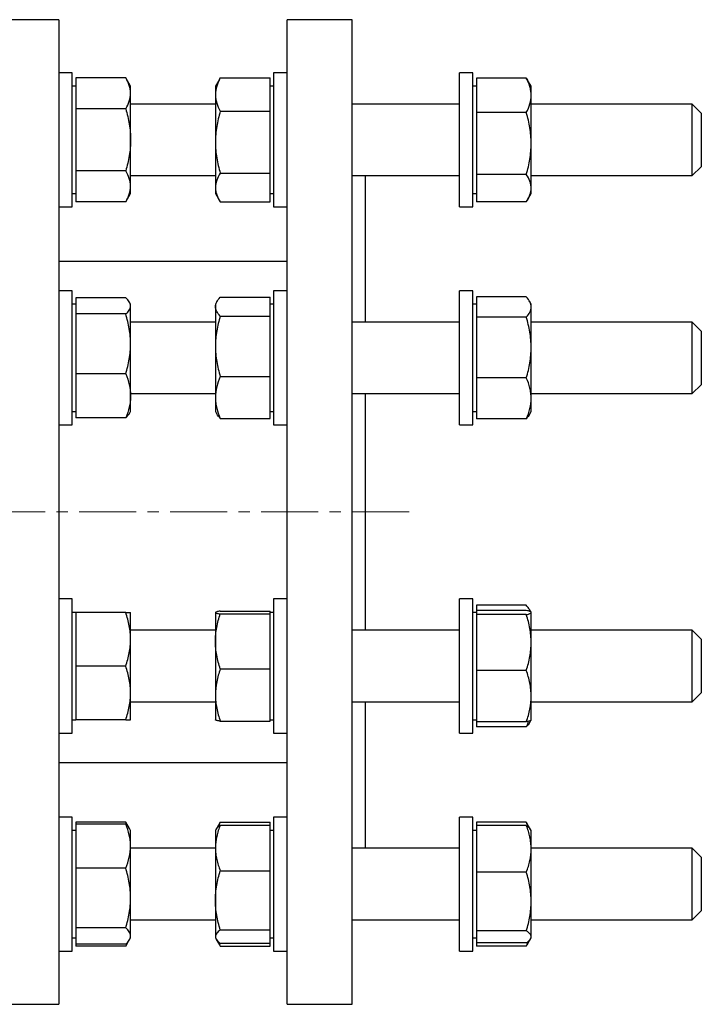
# Model space of a CAD drawing. Header units: millimetres. Extents: x 45 to 690, y 49 to 695.
# Tile 5 of 5: x 538 to 690, y 467 to 687. Entities that reach past the tile are written whole.
import ezdxf

# ---------------------------------------------------------------- set-up
doc = ezdxf.new("R2010")
doc.units = ezdxf.units.MM
doc.linetypes.add('CENTERX2', pattern=[20.32, 12.7, -2.54, 2.54, -2.54])
doc.layers.add('FORMAT', color=7, linetype='Continuous')

msp = doc.modelspace()

# ---------------------------------------------------------------- linework, layer by layer
at = {"color": 7, "linetype": 'Continuous', "lineweight": 25}
for p, q in [((546.89, 687.04), (534.89, 687.04)), ((546.89, 687.04), (546.89, 467.04)), ((612.35, 687.04), (597.85, 687.04)), ((597.85, 577.04), (597.85, 687.04)), ((612.35, 577.04), (612.35, 687.04)), ((549.89, 675.19), (546.89, 675.19)), ((549.89, 645.19), (549.89, 675.19)), ((550.69, 674.04), (550.69, 670.58)), ((561.82, 674.04), (550.69, 674.04)), ((562.89, 672.19), (561.82, 674.04)), ((582.73, 673.71), (581.85, 672.19)), ((582.74, 673.71), (582.93, 674.03)), ((582.93, 674.03), (594.05, 674.03)), ((594.05, 670.3), (594.05, 674.03)), ((597.85, 675.19), (594.85, 675.19)), ((594.85, 675.19), (594.85, 659.39)), ((639.35, 675.19), (636.35, 675.19)), ((636.35, 645.19), (636.35, 675.19)), ((639.35, 645.19), (639.35, 675.19)), ((640.15, 674.01), (640.15, 670.15)), ((651.28, 674.01), (640.15, 674.01)), ((651.28, 674.01), (651.56, 673.55)), ((652.35, 672.19), (651.56, 673.55)), ((550.69, 672.19), (549.89, 672.19)), ((562.89, 670.58), (562.89, 672.19)), ((581.85, 672.19), (581.85, 670.3)), ((594.85, 672.19), (594.05, 672.19)), ((640.15, 672.19), (639.35, 672.19)), ((652.35, 670.15), (652.35, 672.19)), ((550.69, 670.58), (550.69, 667.12)), ((562.89, 660.19), (562.89, 670.58)), ((581.85, 670.3), (581.85, 659.66)), ((594.05, 666.58), (594.05, 670.3)), ((640.15, 670.15), (640.15, 666.29)), ((652.35, 659.38), (652.35, 670.15)), ((561.82, 667.12), (550.69, 667.12)), ((550.69, 667.12), (550.69, 660.19)), ((581.85, 668.19), (562.89, 668.19)), ((636.35, 668.19), (612.35, 668.19)), ((688.35, 668.19), (652.35, 668.19)), ((690.35, 666.19), (688.35, 668.19)), ((688.35, 654.93), (688.35, 668.19)), ((582.93, 666.58), (594.05, 666.58)), ((594.05, 659.66), (594.05, 666.58)), ((640.15, 666.29), (640.15, 659.38)), ((651.28, 666.29), (640.15, 666.29)), ((690.35, 666.19), (690.35, 656.24)), ((550.69, 660.19), (550.69, 653.26)), ((562.89, 649.8), (562.89, 660.19)), ((581.85, 659.66), (581.85, 649.54)), ((594.05, 652.74), (594.05, 659.66)), ((594.85, 659.39), (594.85, 645.19)), ((640.15, 659.38), (640.15, 652.46)), ((652.35, 649.41), (652.35, 659.38)), ((690.35, 656.24), (690.35, 654.19)), ((688.35, 652.19), (688.35, 654.93)), ((688.35, 652.19), (690.35, 654.19)), ((561.82, 653.26), (550.69, 653.26)), ((550.69, 653.26), (550.69, 649.8)), ((562.89, 652.19), (581.85, 652.19)), ((582.93, 652.74), (594.05, 652.74)), ((594.05, 649.54), (594.05, 652.74)), ((612.35, 652.19), (636.35, 652.19)), ((615.35, 619.48), (615.35, 652.19)), ((651.28, 652.46), (640.15, 652.46)), ((640.15, 652.46), (640.15, 649.41)), ((652.35, 652.19), (688.35, 652.19)), ((550.69, 649.8), (550.69, 646.33)), ((562.89, 648.19), (562.89, 649.8)), ((581.85, 649.54), (581.85, 648.19)), ((594.05, 646.34), (594.05, 649.54)), ((640.15, 649.41), (640.15, 646.36)), ((652.35, 648.19), (652.35, 649.41)), ((549.89, 648.19), (550.69, 648.19)), ((561.82, 646.33), (562.89, 648.19)), ((581.85, 648.19), (582.73, 646.66)), ((594.05, 648.19), (594.85, 648.19)), ((639.35, 648.19), (640.15, 648.19)), ((651.56, 646.82), (652.35, 648.19)), ((546.89, 645.19), (549.89, 645.19)), ((561.82, 646.33), (550.69, 646.33)), ((582.93, 646.34), (594.05, 646.34)), ((594.85, 645.19), (597.85, 645.19)), ((636.35, 645.19), (639.35, 645.19)), ((651.28, 646.36), (640.15, 646.36)), ((597.85, 633.04), (546.89, 633.04)), ((549.89, 626.48), (546.89, 626.48)), ((549.89, 596.48), (549.89, 626.48)), ((550.69, 624.86), (550.69, 623.07)), ((561.82, 624.86), (550.69, 624.86)), ((582.93, 625.01), (594.05, 625.01)), ((594.05, 622.92), (594.05, 625.01)), ((597.85, 626.48), (594.85, 626.48)), ((594.85, 626.48), (594.85, 600.33)), ((639.35, 626.48), (636.35, 626.48)), ((636.35, 596.48), (636.35, 626.48)), ((639.35, 596.48), (639.35, 626.48)), ((640.15, 625.08), (640.15, 622.83)), ((651.28, 625.08), (640.15, 625.08)), ((550.69, 623.48), (549.89, 623.48)), ((550.69, 623.07), (550.69, 621.28)), ((562.89, 623.48), (562.64, 623.91)), ((562.89, 623.07), (562.89, 623.48)), ((562.89, 614.59), (562.89, 623.07)), ((582.19, 624.07), (581.85, 623.48)), ((581.85, 623.48), (581.85, 622.92)), ((581.85, 622.92), (581.85, 614.07)), ((594.85, 623.48), (594.05, 623.48)), ((594.05, 620.83), (594.05, 622.92)), ((640.15, 623.48), (639.35, 623.48)), ((640.15, 622.83), (640.15, 620.59)), ((652.35, 623.48), (651.96, 624.16)), ((652.35, 622.83), (652.35, 623.48)), ((652.35, 613.79), (652.35, 622.83)), ((550.69, 621.28), (550.69, 614.59)), ((561.82, 621.28), (550.69, 621.28)), ((582.93, 620.83), (594.05, 620.83)), ((594.05, 614.07), (594.05, 620.83)), ((640.15, 620.59), (640.15, 613.79)), ((651.28, 620.59), (640.15, 620.59)), ((581.85, 619.48), (562.89, 619.48)), ((636.35, 619.48), (612.35, 619.48)), ((688.35, 619.48), (652.35, 619.48)), ((690.35, 617.48), (688.35, 619.48)), ((688.35, 603.5), (688.35, 619.48)), ((690.35, 617.48), (690.35, 605.49)), ((550.69, 614.59), (550.69, 607.89)), ((562.89, 602.99), (562.89, 614.59)), ((581.85, 614.07), (581.85, 602.63)), ((594.05, 607.3), (594.05, 614.07)), ((640.15, 613.79), (640.15, 607)), ((652.35, 602.44), (652.35, 613.79)), ((561.82, 607.89), (550.69, 607.89)), ((550.69, 607.89), (550.69, 602.99)), ((582.93, 607.3), (594.05, 607.3)), ((594.05, 602.63), (594.05, 607.3)), ((651.28, 607), (640.15, 607)), ((640.15, 607), (640.15, 602.44)), ((688.35, 603.48), (690.35, 605.48)), ((690.35, 605.49), (690.35, 605.48)), ((550.69, 602.99), (550.69, 598.1)), ((562.89, 603.48), (581.85, 603.48)), ((562.89, 599.48), (562.89, 602.99)), ((612.35, 603.48), (636.35, 603.48)), ((615.35, 577.04), (615.35, 603.48)), ((652.35, 603.48), (688.35, 603.48)), ((688.35, 603.48), (688.35, 603.5)), ((581.85, 602.63), (581.85, 599.48)), ((594.05, 597.95), (594.05, 602.63)), ((640.15, 602.44), (640.15, 597.88)), ((652.35, 599.48), (652.35, 602.44)), ((549.89, 599.48), (550.69, 599.48)), ((562.64, 599.05), (562.89, 599.48)), ((581.85, 599.48), (582.19, 598.89)), ((594.05, 599.48), (594.85, 599.48)), ((594.85, 600.33), (594.85, 596.48)), ((639.35, 599.48), (640.15, 599.48)), ((651.96, 598.8), (652.35, 599.48)), ((546.89, 596.48), (549.89, 596.48)), ((561.82, 598.1), (550.69, 598.1)), ((582.93, 597.95), (594.05, 597.95)), ((594.85, 596.48), (597.85, 596.48)), ((636.35, 596.48), (639.35, 596.48)), ((651.28, 597.88), (640.15, 597.88)), ((597.85, 467.04), (597.85, 577.04)), ((612.35, 467.04), (612.35, 577.04)), ((615.35, 550.6), (615.35, 577.04)), ((549.89, 557.6), (546.89, 557.6)), ((549.89, 527.6), (549.89, 557.6)), ((597.85, 557.6), (594.85, 557.6)), ((594.85, 557.6), (594.85, 527.6)), ((639.35, 557.6), (636.35, 557.6)), ((636.35, 527.6), (636.35, 557.6)), ((639.35, 527.6), (639.35, 557.6)), ((550.69, 554.6), (549.89, 554.6)), ((550.69, 554.6), (550.69, 548.6)), ((561.82, 554.6), (550.69, 554.6)), ((562.89, 548.6), (562.89, 554.6)), ((581.86, 554.61), (581.85, 554.6)), ((581.85, 554.6), (581.85, 554.59)), ((581.85, 554.59), (581.85, 548.13)), ((582.93, 554.89), (594.05, 554.89)), ((594.05, 554.59), (594.05, 554.89)), ((594.85, 554.6), (594.05, 554.6)), ((594.05, 554.28), (594.05, 554.59)), ((640.15, 554.6), (639.35, 554.6)), ((640.15, 556.19), (640.15, 555.04)), ((651.28, 556.19), (640.15, 556.19)), ((640.15, 555.04), (640.15, 554.57)), ((651.28, 555.04), (640.15, 555.04)), ((640.15, 554.57), (640.15, 554.1)), ((652.33, 554.64), (651.96, 555.28)), ((652.35, 554.6), (652.34, 554.63)), ((652.35, 554.57), (652.35, 554.6)), ((652.35, 547.88), (652.35, 554.57)), ((582.93, 554.28), (594.05, 554.28)), ((594.05, 548.13), (594.05, 554.28)), ((640.15, 554.1), (640.15, 547.88)), ((651.28, 554.1), (640.15, 554.1)), ((581.85, 550.6), (562.89, 550.6)), ((636.35, 550.6), (612.35, 550.6)), ((688.35, 550.6), (652.35, 550.6)), ((690.35, 548.6), (688.35, 550.6)), ((688.35, 534.6), (688.35, 550.6)), ((550.69, 548.6), (550.69, 542.6)), ((562.89, 536.6), (562.89, 548.6)), ((581.85, 548.13), (581.85, 536.14)), ((594.05, 541.98), (594.05, 548.13)), ((640.15, 547.88), (640.15, 541.66)), ((652.35, 535.91), (652.35, 547.88)), ((690.35, 548.6), (690.35, 536.6)), ((561.82, 542.6), (550.69, 542.6)), ((550.69, 542.6), (550.69, 536.6)), ((582.93, 541.98), (594.05, 541.98)), ((594.05, 536.14), (594.05, 541.98)), ((640.15, 541.66), (640.15, 535.91)), ((651.28, 541.66), (640.15, 541.66)), ((550.69, 536.6), (550.69, 530.6)), ((562.89, 530.6), (562.89, 536.6)), ((581.85, 536.14), (581.85, 530.6)), ((594.05, 530.3), (594.05, 536.14)), ((640.15, 535.91), (640.15, 530.16)), ((652.35, 530.6), (652.35, 535.91)), ((688.35, 534.6), (690.35, 536.6)), ((562.89, 534.6), (581.85, 534.6)), ((612.35, 534.6), (636.35, 534.6)), ((615.35, 501.89), (615.35, 534.6)), ((652.35, 534.6), (688.35, 534.6)), ((549.89, 530.6), (550.69, 530.6)), ((561.82, 530.6), (550.69, 530.6)), ((581.85, 530.6), (581.86, 530.58)), ((582.93, 530.3), (594.05, 530.3)), ((594.05, 530.6), (594.85, 530.6)), ((639.35, 530.6), (640.15, 530.6)), ((651.96, 529.91), (652.34, 530.57)), ((652.34, 530.57), (652.35, 530.6)), ((651.28, 530.16), (640.15, 530.16)), ((640.15, 530.16), (640.15, 529)), ((651.28, 529), (640.15, 529)), ((546.89, 527.6), (549.89, 527.6)), ((594.85, 527.6), (597.85, 527.6)), ((636.35, 527.6), (639.35, 527.6)), ((546.89, 521.04), (597.85, 521.04)), ((549.89, 508.89), (546.89, 508.89)), ((549.89, 504.5), (549.89, 508.89)), ((597.85, 508.89), (594.85, 508.89)), ((594.85, 508.89), (594.85, 478.89)), ((639.35, 508.89), (636.35, 508.89)), ((636.35, 504.5), (636.35, 508.89)), ((639.35, 504.5), (639.35, 508.89)), ((550.69, 507.75), (550.69, 507.27)), ((561.82, 507.75), (550.69, 507.75)), ((550.69, 507.27), (550.69, 502.37)), ((561.82, 507.27), (550.69, 507.27)), ((562.64, 506.32), (561.82, 507.75)), ((562.89, 505.89), (562.64, 506.32)), ((582.02, 506.18), (581.85, 505.89)), ((582.73, 507.42), (582.02, 506.18)), ((582.74, 507.41), (582.93, 507.73)), ((582.93, 507.73), (594.05, 507.73)), ((582.93, 507.1), (594.05, 507.1)), ((594.05, 507.1), (594.05, 507.73)), ((594.05, 501.99), (594.05, 507.1)), ((640.15, 507.71), (640.15, 507)), ((651.28, 507.71), (640.15, 507.71)), ((640.15, 507), (640.15, 501.78)), ((651.28, 507), (640.15, 507)), ((651.28, 507.71), (651.56, 507.25)), ((652.22, 506.12), (651.56, 507.25)), ((652.35, 505.89), (652.22, 506.12)), ((550.69, 505.89), (549.89, 505.89)), ((549.89, 478.89), (549.89, 504.5)), ((562.89, 502.37), (562.89, 505.89)), ((581.85, 505.89), (581.85, 501.99)), ((594.85, 505.89), (594.05, 505.89)), ((636.35, 478.89), (636.35, 504.5)), ((640.15, 505.89), (639.35, 505.89)), ((639.35, 478.89), (639.35, 504.5)), ((652.35, 501.78), (652.35, 505.89)), ((550.69, 502.37), (550.69, 497.48)), ((562.89, 490.78), (562.89, 502.37)), ((581.85, 501.89), (562.89, 501.89)), ((581.85, 501.99), (581.85, 490.27)), ((594.05, 496.88), (594.05, 501.99)), ((636.35, 501.89), (612.35, 501.89)), ((640.15, 501.78), (640.15, 496.56)), ((688.35, 501.89), (652.35, 501.89)), ((652.35, 490.01), (652.35, 501.78)), ((690.35, 499.89), (688.35, 501.89)), ((688.35, 485.89), (688.35, 501.89)), ((690.35, 499.89), (690.35, 487.89)), ((550.69, 497.48), (550.69, 490.78)), ((561.82, 497.48), (550.69, 497.48)), ((582.93, 496.88), (594.05, 496.88)), ((594.05, 490.27), (594.05, 496.88)), ((640.15, 496.56), (640.15, 490.01)), ((651.28, 496.56), (640.15, 496.56)), ((550.69, 490.78), (550.69, 484.09)), ((562.89, 482.3), (562.89, 490.78)), ((581.85, 490.27), (581.85, 482.17)), ((594.05, 483.67), (594.05, 490.27)), ((640.15, 490.01), (640.15, 483.45)), ((652.35, 482.11), (652.35, 490.01)), ((688.35, 485.89), (690.35, 487.89)), ((561.82, 484.09), (550.69, 484.09)), ((550.69, 484.09), (550.69, 482.3)), ((562.89, 485.89), (581.85, 485.89)), ((612.35, 485.89), (636.35, 485.89)), ((652.35, 485.89), (688.35, 485.89)), ((549.89, 481.89), (550.69, 481.89)), ((550.69, 482.3), (550.69, 480.51)), ((562.64, 481.46), (562.89, 481.89)), ((562.89, 481.89), (562.89, 482.3)), ((581.85, 482.17), (581.85, 481.89)), ((581.85, 481.89), (582.02, 481.6)), ((582.93, 483.67), (594.05, 483.67)), ((594.05, 482.17), (594.05, 483.67)), ((594.05, 480.68), (594.05, 482.17)), ((594.05, 481.89), (594.85, 481.89)), ((639.35, 481.89), (640.15, 481.89)), ((651.28, 483.45), (640.15, 483.45)), ((640.15, 483.45), (640.15, 482.11)), ((640.15, 482.11), (640.15, 480.78)), ((652.22, 481.66), (652.35, 481.89)), ((652.35, 481.89), (652.35, 482.11)), ((561.82, 480.51), (550.69, 480.51)), ((550.69, 480.51), (550.69, 480.03)), ((561.82, 480.03), (550.69, 480.03)), ((561.82, 480.03), (562.62, 481.42)), ((582.05, 481.55), (582.73, 480.36)), ((582.93, 480.68), (594.05, 480.68)), ((582.93, 480.05), (594.05, 480.05)), ((594.05, 480.05), (594.05, 480.68)), ((651.28, 480.78), (640.15, 480.78)), ((640.15, 480.78), (640.15, 480.06)), ((651.28, 480.06), (640.15, 480.06)), ((651.56, 480.52), (652.21, 481.63)), ((546.89, 478.89), (549.89, 478.89)), ((594.85, 478.89), (597.85, 478.89)), ((636.35, 478.89), (639.35, 478.89)), ((534.89, 467.04), (546.89, 467.04)), ((597.85, 467.04), (612.35, 467.04))]:
    msp.add_line(p, q, dxfattribs=at)
for points, knots in [([(562.89, 670.58), (562.89, 670.87), (562.86, 671.17), (562.77, 671.75), (562.69, 672.04), (562.41, 672.91), (562.14, 673.48), (561.82, 674.04)], [0, 0, 0, 0, 0.25, 0.25, 0.5, 0.5, 1, 1, 1, 1]), ([(582.93, 674.03), (582.6, 673.42), (582.33, 672.81), (581.96, 671.57), (581.85, 670.94), (581.85, 670.3)], [0, 0, 0, 0, 0.5, 0.5, 1, 1, 1, 1]), ([(652.35, 670.15), (652.35, 670.48), (652.33, 670.8), (652.23, 671.46), (652.16, 671.79), (651.87, 672.76), (651.6, 673.39), (651.28, 674.01)], [0, 0, 0, 0, 0.25, 0.25, 0.5, 0.5, 1, 1, 1, 1]), ([(561.82, 667.12), (562.14, 667.68), (562.41, 668.25), (562.79, 669.41), (562.89, 669.99), (562.89, 670.58)], [0, 0, 0, 0, 0.5, 0.5, 1, 1, 1, 1]), ([(581.85, 670.3), (581.85, 669.99), (581.88, 669.67), (581.98, 669.04), (582.05, 668.73), (582.33, 667.8), (582.6, 667.19), (582.93, 666.58)], [0, 0, 0, 0, 0.25, 0.25, 0.5, 0.5, 1, 1, 1, 1]), ([(651.28, 666.29), (651.61, 666.92), (651.88, 667.56), (652.25, 668.85), (652.35, 669.5), (652.35, 670.15)], [0, 0, 0, 0, 0.5, 0.5, 1, 1, 1, 1]), ([(561.82, 667.12), (562.14, 665.99), (562.42, 664.83), (562.79, 662.52), (562.89, 661.36), (562.89, 660.19)], [0, 0, 0, 0, 0.5, 0.5, 1, 1, 1, 1]), ([(582.93, 666.58), (582.6, 665.45), (582.33, 664.31), (581.96, 662), (581.85, 660.84), (581.85, 659.66)], [0, 0, 0, 0, 0.5, 0.5, 1, 1, 1, 1]), ([(652.35, 659.38), (652.35, 659.96), (652.33, 660.55), (652.23, 661.72), (652.16, 662.3), (651.88, 664.02), (651.61, 665.16), (651.28, 666.29)], [0, 0, 0, 0, 0.25, 0.25, 0.5, 0.5, 1, 1, 1, 1]), ([(562.89, 660.19), (562.89, 659.6), (562.86, 659.01), (562.77, 657.84), (562.69, 657.25), (562.41, 655.51), (562.14, 654.38), (561.82, 653.26)], [0, 0, 0, 0, 0.25, 0.25, 0.5, 0.5, 1, 1, 1, 1]), ([(581.85, 659.66), (581.85, 659.07), (581.88, 658.48), (581.98, 657.31), (582.05, 656.73), (582.33, 655), (582.6, 653.86), (582.93, 652.74)], [0, 0, 0, 0, 0.25, 0.25, 0.5, 0.5, 1, 1, 1, 1]), ([(651.28, 652.46), (651.61, 653.59), (651.88, 654.73), (652.25, 657.03), (652.35, 658.2), (652.35, 659.38)], [0, 0, 0, 0, 0.5, 0.5, 1, 1, 1, 1]), ([(562.89, 649.8), (562.89, 650.09), (562.86, 650.38), (562.77, 650.97), (562.69, 651.26), (562.41, 652.12), (562.14, 652.69), (561.82, 653.26)], [0, 0, 0, 0, 0.25, 0.25, 0.5, 0.5, 1, 1, 1, 1]), ([(582.93, 652.74), (582.6, 652.22), (582.33, 651.68), (581.95, 650.62), (581.85, 650.08), (581.85, 649.54)], [0, 0, 0, 0, 0.5, 0.5, 1, 1, 1, 1]), ([(652.35, 649.41), (652.35, 649.67), (652.33, 649.93), (652.23, 650.45), (652.16, 650.7), (651.88, 651.46), (651.61, 651.97), (651.28, 652.46)], [0, 0, 0, 0, 0.25, 0.25, 0.5, 0.5, 1, 1, 1, 1]), ([(561.82, 646.33), (562.14, 646.9), (562.41, 647.47), (562.79, 648.62), (562.89, 649.21), (562.89, 649.8)], [0, 0, 0, 0, 0.5, 0.5, 1, 1, 1, 1]), ([(581.85, 649.54), (581.85, 649.27), (581.88, 649), (581.98, 648.46), (582.05, 648.19), (582.33, 647.38), (582.6, 646.86), (582.93, 646.34)], [0, 0, 0, 0, 0.25, 0.25, 0.5, 0.5, 1, 1, 1, 1]), ([(651.28, 646.36), (651.61, 646.86), (651.88, 647.36), (652.25, 648.38), (652.35, 648.89), (652.35, 649.41)], [0, 0, 0, 0, 0.5, 0.5, 1, 1, 1, 1]), ([(562.89, 623.07), (562.89, 623.22), (562.86, 623.38), (562.77, 623.68), (562.69, 623.83), (562.41, 624.28), (562.14, 624.57), (561.82, 624.86)], [0, 0, 0, 0, 0.25, 0.25, 0.5, 0.5, 1, 1, 1, 1]), ([(581.85, 622.92), (581.85, 623.1), (581.88, 623.28), (581.98, 623.63), (582.05, 623.81), (582.33, 624.33), (582.6, 624.67), (582.93, 625.01)], [0, 0, 0, 0, 0.25, 0.25, 0.5, 0.5, 1, 1, 1, 1]), ([(652.35, 622.83), (652.35, 623.02), (652.33, 623.22), (652.23, 623.59), (652.16, 623.78), (651.88, 624.34), (651.61, 624.71), (651.28, 625.08)], [0, 0, 0, 0, 0.25, 0.25, 0.5, 0.5, 1, 1, 1, 1]), ([(561.82, 621.28), (562.14, 621.57), (562.41, 621.87), (562.79, 622.46), (562.89, 622.77), (562.89, 623.07)], [0, 0, 0, 0, 0.5, 0.5, 1, 1, 1, 1]), ([(582.93, 620.83), (582.6, 621.17), (582.33, 621.52), (581.95, 622.22), (581.85, 622.57), (581.85, 622.92)], [0, 0, 0, 0, 0.5, 0.5, 1, 1, 1, 1]), ([(651.28, 620.59), (651.61, 620.96), (651.88, 621.33), (652.25, 622.08), (652.35, 622.45), (652.35, 622.83)], [0, 0, 0, 0, 0.5, 0.5, 1, 1, 1, 1]), ([(562.89, 614.59), (562.89, 615.15), (562.86, 615.72), (562.77, 616.85), (562.69, 617.41), (562.41, 619.08), (562.14, 620.19), (561.82, 621.28)], [0, 0, 0, 0, 0.25, 0.25, 0.5, 0.5, 1, 1, 1, 1]), ([(582.93, 620.83), (582.6, 619.73), (582.33, 618.61), (581.96, 616.36), (581.85, 615.22), (581.85, 614.07)], [0, 0, 0, 0, 0.5, 0.5, 1, 1, 1, 1]), ([(652.35, 613.79), (652.35, 614.37), (652.33, 614.95), (652.23, 616.1), (652.16, 616.68), (651.87, 618.38), (651.6, 619.49), (651.28, 620.59)], [0, 0, 0, 0, 0.25, 0.25, 0.5, 0.5, 1, 1, 1, 1]), ([(561.82, 607.89), (562.14, 608.99), (562.41, 610.09), (562.79, 612.32), (562.89, 613.45), (562.89, 614.59)], [0, 0, 0, 0, 0.5, 0.5, 1, 1, 1, 1]), ([(581.85, 614.07), (581.85, 613.5), (581.88, 612.92), (581.98, 611.78), (582.05, 611.21), (582.33, 609.52), (582.6, 608.41), (582.93, 607.3)], [0, 0, 0, 0, 0.25, 0.25, 0.5, 0.5, 1, 1, 1, 1]), ([(651.28, 607), (651.61, 608.1), (651.88, 609.23), (652.25, 611.5), (652.35, 612.65), (652.35, 613.79)], [0, 0, 0, 0, 0.5, 0.5, 1, 1, 1, 1]), ([(561.82, 607.89), (562.14, 607.1), (562.42, 606.28), (562.79, 604.65), (562.89, 603.82), (562.89, 602.99)], [0, 0, 0, 0, 0.5, 0.5, 1, 1, 1, 1]), ([(582.93, 607.3), (582.6, 606.54), (582.33, 605.77), (581.96, 604.21), (581.85, 603.42), (581.85, 602.63)], [0, 0, 0, 0, 0.5, 0.5, 1, 1, 1, 1]), ([(652.35, 602.44), (652.35, 602.83), (652.33, 603.21), (652.23, 603.98), (652.16, 604.36), (651.88, 605.5), (651.61, 606.25), (651.28, 607)], [0, 0, 0, 0, 0.25, 0.25, 0.5, 0.5, 1, 1, 1, 1]), ([(562.89, 602.99), (562.89, 602.58), (562.86, 602.17), (562.77, 601.33), (562.69, 600.92), (562.41, 599.69), (562.14, 598.89), (561.82, 598.1)], [0, 0, 0, 0, 0.25, 0.25, 0.5, 0.5, 1, 1, 1, 1]), ([(581.85, 602.63), (581.85, 602.23), (581.88, 601.83), (581.98, 601.04), (582.05, 600.65), (582.33, 599.48), (582.6, 598.71), (582.93, 597.95)], [0, 0, 0, 0, 0.25, 0.25, 0.5, 0.5, 1, 1, 1, 1]), ([(651.28, 597.88), (651.61, 598.63), (651.88, 599.38), (652.25, 600.9), (652.35, 601.66), (652.35, 602.44)], [0, 0, 0, 0, 0.5, 0.5, 1, 1, 1, 1]), ([(562.64, 599.06), (562.61, 599.01), (562.54, 598.88), (562.36, 598.65), (562.11, 598.37), (561.92, 598.19), (561.82, 598.1)], [0, 0, 0, 0, 0.1328502, 0.4218372, 0.7109551, 1, 1, 1, 1]), ([(582.93, 597.95), (582.84, 598.04), (582.68, 598.21), (582.44, 598.52), (582.27, 598.74), (582.2, 598.88), (582.19, 598.9)], [0, 0, 0, 0, 0.280626, 0.561466, 0.964422, 1, 1, 1, 1]), ([(651.95, 598.8), (651.91, 598.72), (651.8, 598.53), (651.58, 598.23), (651.38, 598), (651.28, 597.88)], [0, 0, 0, 0, 0.2423973, 0.6212465, 1, 1, 1, 1]), ([(562.89, 548.6), (562.89, 549.11), (562.86, 549.62), (562.77, 550.63), (562.69, 551.13), (562.41, 552.63), (562.14, 553.62), (561.82, 554.6)], [0, 0, 0, 0, 0.25, 0.25, 0.5, 0.5, 1, 1, 1, 1]), ([(561.82, 554.6), (562.14, 554.6), (562.42, 554.6), (562.79, 554.6), (562.89, 554.6), (562.89, 554.6)], [0, 0, 0, 0, 0.5, 0.5, 1, 1, 1, 1]), ([(582.93, 554.89), (582.6, 554.84), (582.33, 554.79), (581.96, 554.69), (581.85, 554.64), (581.85, 554.59)], [0, 0, 0, 0, 0.5, 0.5, 1, 1, 1, 1]), ([(581.85, 554.59), (581.85, 554.56), (581.88, 554.53), (581.98, 554.48), (582.05, 554.46), (582.33, 554.38), (582.6, 554.33), (582.93, 554.28)], [0, 0, 0, 0, 0.25, 0.25, 0.5, 0.5, 1, 1, 1, 1]), ([(652.21, 554.73), (652.2, 554.76), (652.16, 554.9), (652.03, 555.16), (651.83, 555.5), (651.58, 555.85), (651.38, 556.08), (651.28, 556.19)], [0, 0, 0, 0, 0.0503929, 0.2845822, 0.5230029, 0.7615316, 1, 1, 1, 1]), ([(652.35, 554.57), (652.35, 554.61), (652.33, 554.65), (652.23, 554.73), (652.16, 554.77), (651.88, 554.88), (651.61, 554.96), (651.28, 555.04)], [0, 0, 0, 0, 0.25, 0.25, 0.5, 0.5, 1, 1, 1, 1]), ([(651.28, 554.1), (651.61, 554.18), (651.88, 554.25), (652.25, 554.41), (652.35, 554.49), (652.35, 554.57)], [0, 0, 0, 0, 0.5, 0.5, 1, 1, 1, 1]), ([(581.85, 548.13), (581.85, 548.65), (581.88, 549.17), (581.98, 550.22), (582.05, 550.74), (582.33, 552.28), (582.6, 553.28), (582.93, 554.28)], [0, 0, 0, 0, 0.25, 0.25, 0.5, 0.5, 1, 1, 1, 1]), ([(652.35, 547.88), (652.35, 548.41), (652.33, 548.94), (652.23, 549.99), (652.16, 550.51), (651.88, 552.06), (651.61, 553.09), (651.28, 554.1)], [0, 0, 0, 0, 0.25, 0.25, 0.5, 0.5, 1, 1, 1, 1]), ([(561.82, 542.6), (562.14, 543.58), (562.41, 544.57), (562.79, 546.57), (562.89, 547.57), (562.89, 548.6)], [0, 0, 0, 0, 0.5, 0.5, 1, 1, 1, 1]), ([(582.93, 541.98), (582.6, 542.98), (582.33, 544.01), (581.95, 546.06), (581.85, 547.09), (581.85, 548.13)], [0, 0, 0, 0, 0.5, 0.5, 1, 1, 1, 1]), ([(651.28, 541.66), (651.61, 542.68), (651.88, 543.7), (652.25, 545.77), (652.35, 546.82), (652.35, 547.88)], [0, 0, 0, 0, 0.5, 0.5, 1, 1, 1, 1]), ([(562.89, 536.6), (562.89, 537.11), (562.86, 537.62), (562.77, 538.63), (562.69, 539.13), (562.41, 540.63), (562.14, 541.62), (561.82, 542.6)], [0, 0, 0, 0, 0.25, 0.25, 0.5, 0.5, 1, 1, 1, 1]), ([(582.93, 541.98), (582.6, 541.03), (582.33, 540.07), (581.96, 538.12), (581.85, 537.14), (581.85, 536.14)], [0, 0, 0, 0, 0.5, 0.5, 1, 1, 1, 1]), ([(652.35, 535.91), (652.35, 536.39), (652.33, 536.88), (652.23, 537.86), (652.16, 538.35), (651.87, 539.79), (651.6, 540.73), (651.28, 541.66)], [0, 0, 0, 0, 0.25, 0.25, 0.5, 0.5, 1, 1, 1, 1]), ([(561.82, 530.6), (562.14, 531.58), (562.41, 532.57), (562.79, 534.57), (562.89, 535.57), (562.89, 536.6)], [0, 0, 0, 0, 0.5, 0.5, 1, 1, 1, 1]), ([(581.85, 536.14), (581.85, 535.65), (581.88, 535.15), (581.98, 534.16), (582.05, 533.68), (582.33, 532.22), (582.6, 531.26), (582.93, 530.3)], [0, 0, 0, 0, 0.25, 0.25, 0.5, 0.5, 1, 1, 1, 1]), ([(651.28, 530.16), (651.61, 531.09), (651.88, 532.05), (652.25, 533.97), (652.35, 534.94), (652.35, 535.91)], [0, 0, 0, 0, 0.5, 0.5, 1, 1, 1, 1]), ([(561.82, 530.6), (562.14, 530.6), (562.42, 530.6), (562.79, 530.6), (562.89, 530.6), (562.89, 530.6)], [0, 0, 0, 0, 0.5, 0.5, 1, 1, 1, 1]), ([(582.93, 530.3), (582.82, 530.32), (582.61, 530.35), (582.35, 530.4), (582.14, 530.45), (581.98, 530.5), (581.89, 530.55), (581.87, 530.58), (581.87, 530.59)], [0, 0, 0, 0, 0.17862, 0.35729, 0.535868, 0.717818, 0.899883, 1, 1, 1, 1]), ([(652.33, 530.57), (652.32, 530.55), (652.3, 530.51), (652.19, 530.45), (652.04, 530.37), (651.83, 530.3), (651.58, 530.23), (651.38, 530.18), (651.28, 530.16)], [0, 0, 0, 0, 0.121921, 0.295701, 0.469393, 0.646224, 0.823134, 1, 1, 1, 1]), ([(651.28, 529), (651.39, 529.25), (651.57, 529.67), (651.72, 530.1), (651.78, 530.29)], [0, 0, 0, 0, 0.575192, 1, 1, 1, 1]), ([(651.95, 529.91), (651.91, 529.84), (651.8, 529.65), (651.58, 529.34), (651.38, 529.11), (651.28, 529)], [0, 0, 0, 0, 0.242397, 0.621246, 1, 1, 1, 1]), ([(562.32, 506.76), (562.25, 506.91), (562.1, 507.24), (561.92, 507.57), (561.82, 507.75)], [0, 0, 0, 0, 0.45777, 1, 1, 1, 1]), ([(562.89, 502.37), (562.89, 502.79), (562.86, 503.2), (562.77, 504.04), (562.69, 504.45), (562.41, 505.68), (562.14, 506.48), (561.82, 507.27)], [0, 0, 0, 0, 0.25, 0.25, 0.5, 0.5, 1, 1, 1, 1]), ([(561.82, 507.27), (561.92, 507.18), (562.13, 506.98), (562.39, 506.69), (562.56, 506.47), (562.62, 506.34), (562.64, 506.31)], [0, 0, 0, 0, 0.305175, 0.610437, 0.91554, 1, 1, 1, 1]), ([(582.93, 507.1), (582.6, 506.27), (582.33, 505.42), (581.96, 503.72), (581.85, 502.86), (581.85, 501.99)], [0, 0, 0, 0, 0.5, 0.5, 1, 1, 1, 1]), ([(582.02, 506.18), (582.07, 506.26), (582.17, 506.41), (582.38, 506.64), (582.63, 506.87), (582.83, 507.03), (582.93, 507.1)], [0, 0, 0, 0, 0.245684, 0.497068, 0.748566, 1, 1, 1, 1]), ([(582.93, 507.73), (582.82, 507.53), (582.64, 507.18), (582.49, 506.83), (582.43, 506.68)], [0, 0, 0, 0, 0.576367, 1, 1, 1, 1]), ([(651.78, 506.62), (651.77, 506.66), (651.69, 506.86), (651.52, 507.23), (651.36, 507.55), (651.28, 507.71)], [0, 0, 0, 0, 0.107395, 0.553515, 1, 1, 1, 1]), ([(652.35, 501.78), (652.35, 502.22), (652.33, 502.67), (652.23, 503.55), (652.16, 503.99), (651.88, 505.29), (651.61, 506.15), (651.28, 507)], [0, 0, 0, 0, 0.25, 0.25, 0.5, 0.5, 1, 1, 1, 1]), ([(651.28, 507), (651.4, 506.92), (651.62, 506.76), (651.9, 506.52), (652.11, 506.31), (652.18, 506.17), (652.21, 506.12)], [0, 0, 0, 0, 0.27432, 0.548617, 0.825307, 1, 1, 1, 1]), ([(561.82, 497.48), (562.14, 498.27), (562.42, 499.09), (562.79, 500.72), (562.89, 501.55), (562.89, 502.37)], [0, 0, 0, 0, 0.5, 0.5, 1, 1, 1, 1]), ([(581.85, 501.99), (581.85, 501.56), (581.88, 501.12), (581.98, 500.26), (582.05, 499.83), (582.33, 498.55), (582.6, 497.71), (582.93, 496.88)], [0, 0, 0, 0, 0.25, 0.25, 0.5, 0.5, 1, 1, 1, 1]), ([(651.28, 496.56), (651.61, 497.42), (651.88, 498.28), (652.25, 500.01), (652.35, 500.89), (652.35, 501.78)], [0, 0, 0, 0, 0.5, 0.5, 1, 1, 1, 1]), ([(562.89, 490.78), (562.89, 491.35), (562.86, 491.92), (562.77, 493.05), (562.69, 493.61), (562.41, 495.28), (562.14, 496.38), (561.82, 497.48)], [0, 0, 0, 0, 0.25, 0.25, 0.5, 0.5, 1, 1, 1, 1]), ([(581.85, 490.27), (581.85, 490.83), (581.88, 491.39), (581.98, 492.52), (582.05, 493.07), (582.33, 494.73), (582.6, 495.81), (582.93, 496.88)], [0, 0, 0, 0, 0.25, 0.25, 0.5, 0.5, 1, 1, 1, 1]), ([(652.35, 490.01), (652.35, 490.56), (652.33, 491.12), (652.23, 492.23), (652.16, 492.78), (651.88, 494.41), (651.61, 495.49), (651.28, 496.56)], [0, 0, 0, 0, 0.25, 0.25, 0.5, 0.5, 1, 1, 1, 1]), ([(561.82, 484.09), (562.14, 485.19), (562.41, 486.29), (562.79, 488.52), (562.89, 489.64), (562.89, 490.78)], [0, 0, 0, 0, 0.5, 0.5, 1, 1, 1, 1]), ([(582.93, 483.67), (582.6, 484.74), (582.33, 485.84), (581.95, 488.05), (581.85, 489.16), (581.85, 490.27)], [0, 0, 0, 0, 0.5, 0.5, 1, 1, 1, 1]), ([(651.28, 483.45), (651.61, 484.52), (651.88, 485.6), (652.25, 487.79), (652.35, 488.89), (652.35, 490.01)], [0, 0, 0, 0, 0.5, 0.5, 1, 1, 1, 1]), ([(562.89, 482.3), (562.89, 482.45), (562.86, 482.6), (562.77, 482.91), (562.69, 483.06), (562.41, 483.5), (562.14, 483.8), (561.82, 484.09)], [0, 0, 0, 0, 0.25, 0.25, 0.5, 0.5, 1, 1, 1, 1]), ([(561.82, 480.51), (562.14, 480.8), (562.41, 481.09), (562.79, 481.69), (562.89, 481.99), (562.89, 482.3)], [0, 0, 0, 0, 0.5, 0.5, 1, 1, 1, 1]), ([(582.93, 483.67), (582.6, 483.42), (582.33, 483.18), (581.96, 482.68), (581.85, 482.43), (581.85, 482.17)], [0, 0, 0, 0, 0.5, 0.5, 1, 1, 1, 1]), ([(581.85, 482.17), (581.85, 482.05), (581.88, 481.92), (581.98, 481.67), (582.05, 481.54), (582.33, 481.17), (582.6, 480.92), (582.93, 480.68)], [0, 0, 0, 0, 0.25, 0.25, 0.5, 0.5, 1, 1, 1, 1]), ([(652.35, 482.11), (652.35, 482.23), (652.33, 482.34), (652.23, 482.57), (652.16, 482.68), (651.87, 483.02), (651.6, 483.23), (651.28, 483.45)], [0, 0, 0, 0, 0.25, 0.25, 0.5, 0.5, 1, 1, 1, 1]), ([(651.28, 480.78), (651.61, 481), (651.88, 481.22), (652.25, 481.66), (652.35, 481.89), (652.35, 482.11)], [0, 0, 0, 0, 0.5, 0.5, 1, 1, 1, 1]), ([(561.82, 480.03), (561.92, 480.22), (562.11, 480.54), (562.25, 480.87), (562.31, 481.01)], [0, 0, 0, 0, 0.574948, 1, 1, 1, 1]), ([(582.31, 481.23), (582.36, 481.1), (582.47, 480.84), (582.68, 480.45), (582.84, 480.18), (582.93, 480.05)], [0, 0, 0, 0, 0.313366, 0.656543, 1, 1, 1, 1]), ([(651.28, 480.06), (651.38, 480.23), (651.59, 480.56), (651.82, 480.98), (651.92, 481.24), (651.96, 481.33)], [0, 0, 0, 0, 0.393149, 0.786409, 1, 1, 1, 1])]:
    msp.add_open_spline(points, degree=3, knots=knots, dxfattribs=at)
at = {"layer": 'FORMAT', "linetype": 'CENTERX2', "lineweight": 18}
msp.add_line((625.09, 577.04), (434.17, 577.04), dxfattribs=at)

doc.saveas('drawing.dxf')
